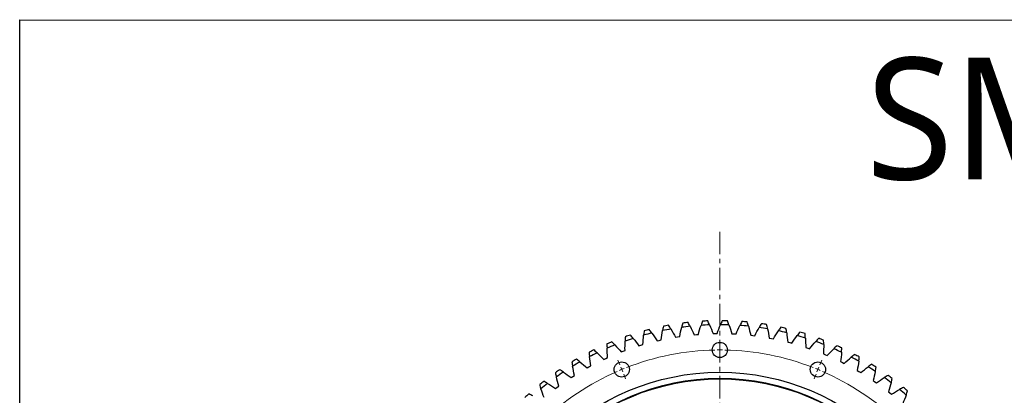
# Model space of a CAD drawing. Header units: millimetres. Extents: x -37 to 2873, y 3901 to 6079.
# Tile 6 of 10: x -37 to 933, y 5709 to 6079. Entities that reach past the tile are written whole.
import ezdxf

# ---------------------------------------------------------------- set-up
doc = ezdxf.new("R2010")
doc.units = ezdxf.units.MM
doc.header["$LTSCALE"] = 10
doc.linetypes.add('CENTER', pattern=[10.16, 6.35, -1.27, 1.27, -1.27])

msp = doc.modelspace()

# ---------------------------------------------------------------- linework, layer by layer
at = {"linetype": 'CENTER', "lineweight": 18, "ltscale": 0.35}
msp.add_line((652.92, 5870.08), (652.92, 5131.83), dxfattribs=at)
at = {"color": 7, "linetype": 'Continuous', "lineweight": 25}
for p, q in [((591.16, 5762.49), (593.13, 5762.95)), ((593.13, 5762.95), (595.1, 5763.38)), ((609.35, 5766.12), (611.34, 5766.45)), ((611.34, 5766.45), (613.34, 5766.75)), ((627.75, 5768.5), (629.76, 5768.69)), ((629.76, 5768.69), (631.77, 5768.85)), ((646.27, 5769.6), (648.29, 5769.65)), ((648.29, 5769.65), (650.3, 5769.67)), ((664.82, 5769.42), (666.83, 5769.33)), ((666.83, 5769.33), (668.85, 5769.21)), ((683.31, 5767.96), (685.32, 5767.73)), ((685.32, 5767.73), (687.32, 5767.47)), ((701.66, 5765.22), (703.64, 5764.86)), ((703.64, 5764.86), (705.62, 5764.46)), ((555.75, 5751.49), (557.63, 5752.22)), ((557.63, 5752.22), (559.52, 5752.93)), ((573.27, 5757.6), (575.19, 5758.2)), ((575.19, 5758.2), (577.13, 5758.77)), ((719.77, 5761.23), (721.73, 5760.73)), ((721.73, 5760.73), (723.67, 5760.2)), ((737.57, 5756), (739.49, 5755.36)), ((739.49, 5755.36), (741.39, 5754.7)), ((538.7, 5744.19), (540.52, 5745.05)), ((540.52, 5745.05), (542.36, 5745.88)), ((754.97, 5749.55), (756.83, 5748.79)), ((756.83, 5748.79), (758.69, 5747.99)), ((771.87, 5741.92), (773.68, 5741.03)), ((522.19, 5735.73), (523.95, 5736.72)), ((523.95, 5736.72), (525.73, 5737.67)), ((773.68, 5741.03), (775.48, 5740.11)), ((788.21, 5733.14), (789.96, 5732.12)), ((506.3, 5726.15), (507.99, 5727.26)), ((507.99, 5727.26), (509.7, 5728.33)), ((789.96, 5732.12), (791.68, 5731.08)), ((803.91, 5723.25), (805.58, 5722.12)), ((491.12, 5715.5), (492.73, 5716.72)), ((492.73, 5716.72), (494.36, 5717.91)), ((805.58, 5722.12), (807.23, 5720.96)), ((818.89, 5712.31), (820.47, 5711.06)), ((820.47, 5711.06), (822.04, 5709.79))]:
    msp.add_line(p, q, dxfattribs=at)
at = {"color": 0, "linetype": 'Continuous', "lineweight": 18}
for p, q in [((652.92, 5758.46), (652.92, 5763.46)), ((652.92, 5753.46), (652.92, 5755.96)), ((652.92, 5753.46), (652.92, 5750.96)), ((554.38, 5738.86), (552.47, 5743.48)), ((652.92, 5748.46), (652.92, 5743.46)), ((751.46, 5738.86), (753.38, 5743.48)), ((556.3, 5734.24), (555.34, 5736.55)), ((556.3, 5734.24), (557.25, 5731.93)), ((749.55, 5734.24), (748.59, 5731.93)), ((749.55, 5734.24), (750.51, 5736.55)), ((558.21, 5729.62), (560.12, 5725)), ((747.64, 5729.62), (745.72, 5725))]:
    msp.add_line(p, q, dxfattribs=at)
msp.add_lwpolyline([(-36.78, 6079.19), (2873.12, 6078.46), (2873.12, 3900.89), (-36.78, 3901.62)], close=True)
at = {"color": 7, "linetype": 'Continuous', "lineweight": 25}
for centre, radius in [((652.92, 5753.46), 7.5), ((556.3, 5734.24), 7.5), ((749.55, 5734.24), 7.5), ((652.92, 5500.96), 230.5), ((652.92, 5500.96), 224.5), ((652.92, 5500.96), 224)]:
    msp.add_circle(centre, radius, dxfattribs=at)
for radius, start, end in [(281.4, 92.43711, 93.49696), (281.4, 88.48106, 89.54091), (281.4, 84.52502, 85.58487), (281.4, 104.30524, 105.36509), (277.4, 100.00985, 101.7484), (281.4, 100.34919, 101.40905), (277.4, 96.0538, 97.79235), (281.4, 96.39315, 97.453), (277.4, 92.09776, 93.83631), (277.4, 88.14171, 89.88026), (277.4, 84.18567, 85.92422), (277.4, 80.22963, 81.96818), (281.4, 80.56898, 81.62883), (277.4, 76.27358, 78.01213), (281.4, 76.61293, 77.67278), (281.4, 72.65689, 73.71674), (281.4, 112.21733, 113.27718), (277.4, 107.92193, 109.66048), (281.4, 108.26128, 109.32113), (277.4, 103.96589, 105.70444), (277.4, 72.31754, 74.05609), (277.4, 68.3615, 70.10004), (281.4, 68.70084, 69.7607), (281.4, 116.17337, 117.23322), (277.4, 111.87798, 113.61653), (277.4, 64.40545, 66.144), (281.4, 64.7448, 65.80465), (281.4, 120.12941, 121.18927), (277.4, 115.83402, 117.57257), (277.4, 60.44941, 62.18796), (281.4, 60.78876, 61.84861), (281.4, 124.08546, 125.14531), (277.4, 119.79007, 121.52861), (277.4, 56.49336, 58.23191), (281.4, 56.83271, 57.89256), (281.4, 128.0415, 129.10135), (277.4, 123.74611, 125.48466), (277.4, 52.53732, 54.27587), (281.4, 52.87667, 53.93652), (277.4, 127.70215, 129.4407), (277.4, 48.58128, 50.31982), (281.4, 48.92062, 49.98048), (281.4, 131.99755, 133.0574)]:
    msp.add_arc((652.92, 5500.96), radius, start, end, dxfattribs=at)
at = {"color": 0, "linetype": 'Continuous', "lineweight": 18}
for start, end in [(91.13457, 111.36543), (90, 90.56728), (89.43272, 90), (68.63457, 88.86543), (113.63457, 133.86543), (112.5, 113.06728), (111.93272, 112.5), (67.5, 68.06728), (66.93272, 67.5), (46.13457, 66.36543)]:
    msp.add_arc((652.92, 5500.96), 252.5, start, end, dxfattribs=at)
at = {"color": 7, "linetype": 'Continuous', "lineweight": 25}
for points in [[(635.76, 5781.84), (635.27, 5780.47), (634.81, 5779.11), (634.36, 5777.74)], [(642.77, 5778.17), (642.19, 5779.49), (641.58, 5780.8), (640.96, 5782.1)], [(655.18, 5782.35), (654.6, 5781.02), (654.04, 5779.69), (653.5, 5778.36)], [(661.92, 5778.21), (661.43, 5779.57), (660.92, 5780.92), (660.38, 5782.26)], [(674.59, 5781.52), (673.92, 5780.24), (673.27, 5778.95), (672.64, 5777.66)], [(681.03, 5776.93), (680.63, 5778.32), (680.21, 5779.7), (679.77, 5781.08)], [(578.36, 5772.3), (578.17, 5770.87), (577.99, 5769.44), (577.84, 5768)], [(585.97, 5770.16), (585.13, 5771.33), (584.27, 5772.49), (583.39, 5773.63)], [(595.1, 5763.38), (595.45, 5766.45), (595.9, 5769.5), (596.44, 5772.55)], [(597.26, 5776.8), (596.97, 5775.38), (596.69, 5773.97), (596.44, 5772.55)], [(604.71, 5774.14), (603.95, 5775.36), (603.17, 5776.57), (602.37, 5777.78)], [(604.71, 5774.14), (606.34, 5771.51), (607.89, 5768.84), (609.35, 5766.12)], [(613.34, 5766.75), (613.9, 5769.78), (614.56, 5772.8), (615.31, 5775.8)], [(616.42, 5779.98), (616.03, 5778.59), (615.66, 5777.19), (615.31, 5775.8)], [(623.67, 5776.81), (622.99, 5778.09), (622.3, 5779.35), (621.59, 5780.61)], [(623.67, 5776.81), (625.11, 5774.08), (626.48, 5771.31), (627.75, 5768.5)], [(631.77, 5768.85), (632.54, 5771.83), (633.41, 5774.8), (634.36, 5777.74)], [(642.77, 5778.17), (644.02, 5775.35), (645.19, 5772.49), (646.27, 5769.6)], [(650.3, 5769.67), (651.28, 5772.59), (652.35, 5775.49), (653.5, 5778.36)], [(661.92, 5778.21), (662.98, 5775.31), (663.94, 5772.38), (664.82, 5769.42)], [(668.85, 5769.21), (670.03, 5772.06), (671.29, 5774.88), (672.64, 5777.66)], [(681.03, 5776.93), (681.88, 5773.96), (682.64, 5770.97), (683.31, 5767.96)], [(687.32, 5767.47), (688.69, 5770.23), (690.14, 5772.96), (691.68, 5775.64)], [(693.89, 5779.36), (693.14, 5778.13), (692.4, 5776.89), (691.68, 5775.64)], [(700, 5774.34), (699.7, 5775.74), (699.38, 5777.15), (699.03, 5778.56)], [(700, 5774.34), (700.64, 5771.31), (701.2, 5768.28), (701.66, 5765.22)], [(705.62, 5764.46), (707.18, 5767.13), (708.82, 5769.74), (710.54, 5772.31)], [(713, 5775.87), (712.16, 5774.69), (711.34, 5773.51), (710.54, 5772.31)], [(718.75, 5770.44), (718.54, 5771.86), (718.32, 5773.29), (718.08, 5774.71)], [(731.82, 5771.07), (730.91, 5769.95), (730.01, 5768.83), (729.12, 5767.69)], [(549.56, 5758.38), (548.56, 5759.42), (547.55, 5760.45), (546.52, 5761.47)], [(559.52, 5752.93), (559.45, 5756.01), (559.48, 5759.1), (559.59, 5762.19)], [(559.82, 5766.51), (559.72, 5765.07), (559.65, 5763.63), (559.59, 5762.19)], [(567.56, 5764.9), (566.64, 5766.01), (565.7, 5767.1), (564.75, 5768.19)], [(567.56, 5764.9), (569.54, 5762.52), (571.44, 5760.09), (573.27, 5757.6)], [(577.13, 5758.77), (577.27, 5761.85), (577.51, 5764.93), (577.84, 5768)], [(585.97, 5770.16), (587.78, 5767.65), (589.51, 5765.09), (591.16, 5762.49)], [(718.75, 5770.44), (719.18, 5767.38), (719.53, 5764.31), (719.77, 5761.23)], [(723.67, 5760.2), (725.41, 5762.75), (727.23, 5765.24), (729.12, 5767.69)], [(737.18, 5765.25), (737.08, 5766.69), (736.95, 5768.13), (736.81, 5769.57)], [(737.18, 5765.25), (737.41, 5762.17), (737.54, 5759.09), (737.57, 5756)], [(741.39, 5754.7), (743.3, 5757.12), (745.29, 5759.49), (747.34, 5761.8)], [(750.27, 5764.98), (749.28, 5763.93), (748.3, 5762.87), (747.34, 5761.8)], [(755.21, 5758.81), (755.21, 5760.25), (755.18, 5761.69), (755.14, 5763.14)], [(532.04, 5750.64), (530.98, 5751.61), (529.9, 5752.56), (528.8, 5753.51)], [(541.72, 5759.45), (541.72, 5758.01), (541.75, 5756.57), (541.79, 5755.13)], [(542.36, 5745.88), (542.08, 5748.95), (541.89, 5752.04), (541.79, 5755.13)], [(549.56, 5758.38), (551.69, 5756.15), (553.76, 5753.85), (555.75, 5751.49)], [(755.21, 5758.81), (755.23, 5755.72), (755.14, 5752.63), (754.97, 5749.55)], [(758.69, 5747.99), (760.76, 5750.28), (762.9, 5752.5), (765.12, 5754.66)], [(768.26, 5757.64), (767.19, 5756.66), (766.15, 5755.67), (765.12, 5754.66)], [(772.76, 5751.14), (772.85, 5752.58), (772.93, 5754.02), (772.98, 5755.46)], [(515.1, 5741.7), (513.98, 5742.6), (512.83, 5743.48), (511.67, 5744.34)], [(524.15, 5751.17), (524.26, 5749.72), (524.38, 5748.29), (524.52, 5746.85)], [(525.73, 5737.67), (525.23, 5740.72), (524.83, 5743.78), (524.52, 5746.85)], [(532.04, 5750.64), (534.33, 5748.55), (536.55, 5746.41), (538.7, 5744.19)], [(772.76, 5751.14), (772.56, 5748.05), (772.26, 5744.98), (771.87, 5741.92)], [(775.48, 5740.11), (777.7, 5742.24), (780, 5744.31), (782.35, 5746.31)], [(785.69, 5749.07), (784.56, 5748.17), (783.45, 5747.25), (782.35, 5746.31)], [(789.74, 5742.28), (789.32, 5739.21), (788.81, 5736.17), (788.21, 5733.14)], [(789.74, 5742.28), (789.93, 5743.7), (790.1, 5745.13), (790.26, 5746.57)], [(498.82, 5731.62), (497.64, 5732.43), (496.43, 5733.23), (495.22, 5734.02)], [(507.2, 5741.69), (507.4, 5740.25), (507.62, 5738.83), (507.86, 5737.41)], [(509.7, 5728.33), (509, 5731.34), (508.38, 5734.36), (507.86, 5737.41)], [(515.1, 5741.7), (517.53, 5739.78), (519.89, 5737.79), (522.19, 5735.73)], [(791.68, 5731.08), (794.05, 5733.06), (796.48, 5734.97), (798.97, 5736.8)], [(802.49, 5739.32), (801.3, 5738.5), (800.13, 5737.66), (798.97, 5736.8)], [(806.06, 5732.26), (805.43, 5729.23), (804.72, 5726.23), (803.91, 5723.25)], [(806.06, 5732.26), (806.35, 5733.67), (806.62, 5735.09), (806.87, 5736.51)], [(483.28, 5720.44), (482.04, 5721.17), (480.78, 5721.88), (479.52, 5722.58)], [(490.94, 5731.06), (491.24, 5729.64), (491.56, 5728.24), (491.9, 5726.84)], [(494.36, 5717.91), (493.45, 5720.86), (492.63, 5723.83), (491.9, 5726.84)], [(498.82, 5731.62), (501.37, 5729.87), (503.87, 5728.05), (506.3, 5726.15)], [(807.23, 5720.96), (809.73, 5722.77), (812.28, 5724.5), (814.89, 5726.16)], [(818.58, 5728.43), (817.34, 5727.69), (816.11, 5726.94), (814.89, 5726.16)], [(821.65, 5721.15), (822.04, 5722.53), (822.41, 5723.93), (822.76, 5725.33)], [(475.45, 5719.33), (475.84, 5717.94), (476.26, 5716.56), (476.7, 5715.19)], [(479.77, 5706.45), (478.65, 5709.33), (477.63, 5712.24), (476.7, 5715.19)], [(483.28, 5720.44), (485.94, 5718.87), (488.55, 5717.23), (491.12, 5715.5)], [(821.65, 5721.15), (820.82, 5718.17), (819.9, 5715.22), (818.89, 5712.31)], [(822.04, 5709.79), (824.66, 5711.42), (827.33, 5712.98), (830.04, 5714.45)], [(833.88, 5716.46), (832.59, 5715.81), (831.31, 5715.14), (830.04, 5714.45)], [(836.44, 5708.98), (836.92, 5710.34), (837.39, 5711.7), (837.83, 5713.08)], [(468.54, 5708.21), (467.25, 5708.85), (465.95, 5709.48), (464.64, 5710.09)], [(836.44, 5708.98), (835.4, 5706.07), (834.28, 5703.19), (833.07, 5700.35)]]:
    msp.add_open_spline(points, degree=3, dxfattribs=at)

# ---------------------------------------------------------------- texts
at = {"insert": (796.87, 6041.62), "char_height": 120, "width": 1063.2126, "attachment_point": 1}
msp.add_mtext('{\\fYu Gothic Medium|b0|i0|c0|p0;\\C1;SM2120-2-0563AA}', dxfattribs=at)

doc.saveas('drawing.dxf')
